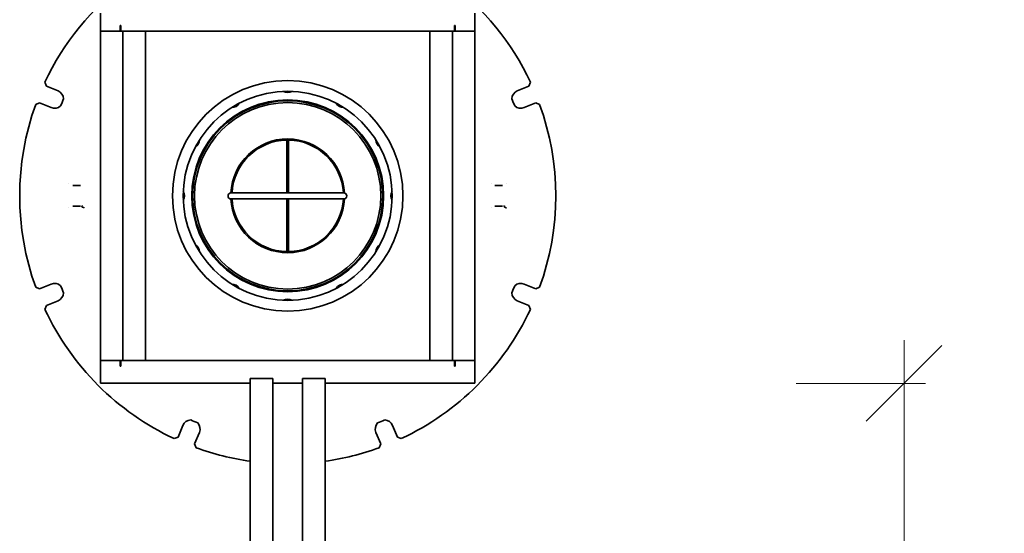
# Model space of a CAD drawing. Header units: millimetres. Extents: x -300186 to 535164, y -28581 to 763383.
# Tile 214 of 256: x 8268 to 8926, y 137614 to 137957. Entities that reach past the tile are written whole.
import ezdxf

# ---------------------------------------------------------------- set-up
doc = ezdxf.new("R2010")
doc.units = ezdxf.units.MM
doc.header["$LTSCALE"] = 10
doc.header["$PDSIZE"] = -4
doc.layers.add('Dimension (ISO)', color=5, linetype='Continuous', lineweight=9, true_color=0x0000ff)
doc.layers.add('Visible (ISO)', color=7, linetype='Continuous', lineweight=35)
doc.styles.add('Note Text (ISO)', font='tahoma.ttf')
doc.dimstyles.new('Default (ISO)', dxfattribs={"dimscale": 14.410965, "dimtxt": 3.5, "dimasz": 3.5, "dimexe": 1.5, "dimexo": 0, "dimgap": 1, "dimtad": 1, "dimrnd": 1e-08, "dimtxsty": 'Note Text (ISO)', "dimcen": 0.09, "dimdle": 10, "dimclrd": 256, "dimclre": 256, "dimclrt": 256, "dimazin": 2, "dimtfac": 1.001486, "dimtmove": 0, "dimatfit": 3, "dimfxl": 1, "dimtolj": 1, "dimlwd": -1, "dimlwe": -1, "dimarcsym": 0})

# ---------------------------------------------------------------- blocks, each defined once
blk = doc.blocks.new('_OBLIQUE')
at = {"color": 0, "linetype": 'ByBlock'}
blk.add_line((-0.5, -0.5), (0.5, 0.5), dxfattribs=at)
blk = doc.blocks.new('*D1152')
at = {"layer": 'Defpoints', "color": 0, "lineweight": -3, "transparency": 16777216}
for p in [(8858.91, 137714.34), (9579.48, 137714.34), (9729.48, 135340.84)]:
    blk.add_point(p, dxfattribs=at)
at = {"layer": 'Dimension (ISO)', "color": 0, "transparency": 16777216}
for p, q in [((8858.91, 135312.02), (8858.91, 137743.16)), ((8858.91, 137714.34), (8858.91, 137743.16)), ((8873.32, 137714.34), (8786.85, 137714.34)), ((8858.91, 137685.52), (8858.91, 137656.69)), ((8858.91, 135369.66), (8858.91, 135398.48)), ((8873.32, 135340.84), (8786.85, 135340.84)), ((8858.91, 135340.84), (8858.91, 135312.02))]:
    blk.add_line(p, q, dxfattribs=at)
at = {"layer": 'Dimension (ISO)', "color": 0, "transparency": 16777216, "xscale": 50.43837590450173, "yscale": 50.43837590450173, "zscale": 50.43837590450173, "rotation": 180}
blk.add_blockref('_OBLIQUE', (8858.91, 137714.34), dxfattribs=at)
at = {"layer": 'Dimension (ISO)', "color": 0, "transparency": 16777216, "xscale": 50.43837590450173, "yscale": 50.43837590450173, "zscale": 50.43837590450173}
blk.add_blockref('_OBLIQUE', (8858.91, 135340.84), dxfattribs=at)
at = {"layer": 'Dimension (ISO)', "color": 0, "transparency": 16777216, "insert": (8780.51, 136407.37), "char_height": 50.4384, "attachment_point": 1, "rotation": 90, "style": 'Note Text (ISO)'}
blk.add_mtext('\\A1;1,650 m', dxfattribs=at)

msp = doc.modelspace()

# ---------------------------------------------------------------- linework, layer by layer
at = {"layer": 'Visible (ISO)'}
for p, q in [((8322.209, 137961.602, 159.59), (8322.209, 137949.602, 159.59)), ((8572.209, 137949.602, 159.59), (8572.209, 137961.602, 159.59)), ((8322.209, 137949.602, 159.59), (8335.309, 137949.602, 159.59)), ((8322.209, 137949.602, 159.59), (8322.209, 137729.602, 159.59)), ((8325.209, 137949.602, 159.59), (8334.209, 137949.602, 159.59)), ((8335.309, 137953.352, 159.59), (8335.309, 137949.602, 159.59)), ((8335.709, 137953.352, 159.59), (8335.309, 137953.352, 159.59)), ((8337.209, 137949.602, 159.59), (8335.309, 137949.602, 159.59)), ((8335.709, 137953.352, 159.59), (8335.709, 137952.602, 159.59)), ((8335.709, 137949.602, 159.59), (8335.709, 137952.602, 159.59)), ((8337.209, 137949.602, 159.59), (8557.209, 137949.602, 159.59)), ((8337.209, 137949.602, 159.59), (8337.209, 137729.602, 159.59)), ((8352.209, 137949.602, 159.59), (8352.209, 137729.602, 159.59)), ((8542.209, 137949.602, 159.59), (8542.209, 137729.602, 159.59)), ((8559.109, 137949.602, 159.59), (8557.209, 137949.602, 159.59)), ((8557.209, 137949.602, 159.59), (8557.209, 137729.602, 159.59)), ((8559.109, 137953.352, 159.59), (8558.709, 137953.352, 159.59)), ((8558.709, 137953.352, 159.59), (8558.709, 137952.602, 159.59)), ((8558.709, 137949.602, 159.59), (8558.709, 137952.602, 159.59)), ((8559.109, 137949.602, 159.59), (8559.109, 137953.352, 159.59)), ((8559.109, 137949.602, 159.59), (8572.209, 137949.602, 159.59)), ((8560.209, 137949.602, 159.59), (8569.209, 137949.602, 159.59)), ((8572.209, 137729.602, 159.59), (8572.209, 137949.602, 159.59)), ((8285.061, 137915.424, 159.59), (8286.071, 137912.842, 159.59)), ((8608.347, 137912.842, 159.59), (8609.358, 137915.424, 159.59)), ((8286.071, 137912.842, 159.59), (8293.831, 137909.628, 159.59)), ((8600.587, 137909.628, 159.59), (8608.347, 137912.842, 159.59)), ((8281.479, 137901.755, 159.59), (8278.939, 137900.645, 159.59)), ((8281.479, 137901.755, 159.59), (8289.239, 137898.541, 159.59)), ((8612.939, 137901.755, 159.59), (8605.179, 137898.541, 159.59)), ((8615.479, 137900.645, 159.59), (8612.939, 137901.755, 159.59)), ((8446.584, 137873.527, 159.59), (8446.584, 137877.527, 159.59)), ((8446.584, 137877.527, 159.59), (8447.834, 137877.527, 159.59)), ((8447.834, 137873.527, 159.59), (8447.834, 137877.527, 159.59)), ((8447.834, 137873.527, 159.59), (8446.584, 137873.527, 159.59)), ((8446.584, 137873.527, 159.59), (8446.584, 137841.541, 159.59)), ((8447.834, 137841.541, 159.59), (8447.834, 137873.527, 159.59)), ((8301.093, 137847.598, 159.59), (8301.079, 137847.602, 159.59)), ((8583.139, 137847.598, 159.59), (8583.125, 137847.602, 159.59)), ((8409.372, 137841.541, 159.59), (8417.226, 137841.541, 159.59)), ((8417.226, 137837.541, 159.59), (8409.372, 137837.541, 159.59)), ((8417.226, 137841.541, 159.59), (8476.748, 137841.541, 159.59)), ((8476.748, 137837.541, 159.59), (8417.226, 137837.541, 159.59)), ((8446.584, 137837.541, 159.59), (8446.584, 137805.554, 159.59)), ((8447.834, 137805.554, 159.59), (8447.834, 137837.541, 159.59)), ((8476.748, 137841.541, 159.59), (8484.658, 137841.541, 159.59)), ((8484.658, 137837.541, 159.59), (8476.748, 137837.541, 159.59)), ((8583.125, 137831.602, 159.59), (8583.139, 137831.607, 159.59)), ((8593.339, 137831.602, 159.59), (8593.331, 137831.605, 159.59)), ((8446.584, 137801.607, 159.59), (8446.584, 137805.554, 159.59)), ((8446.584, 137805.554, 159.59), (8447.834, 137805.554, 159.59)), ((8447.834, 137805.554, 159.59), (8447.834, 137801.607, 159.59)), ((8281.479, 137777.449, 159.59), (8278.939, 137778.56, 159.59)), ((8289.239, 137780.663, 159.59), (8281.479, 137777.449, 159.59)), ((8605.179, 137780.663, 159.59), (8612.939, 137777.449, 159.59)), ((8612.939, 137777.449, 159.59), (8615.479, 137778.56, 159.59)), ((8285.061, 137763.781, 159.59), (8286.071, 137766.363, 159.59)), ((8286.071, 137766.363, 159.59), (8293.831, 137769.577, 159.59)), ((8608.347, 137766.363, 159.59), (8600.587, 137769.577, 159.59)), ((8609.358, 137763.781, 159.59), (8608.347, 137766.363, 159.59)), ((8322.209, 137729.602, 159.59), (8322.209, 137717.602, 159.59)), ((8335.309, 137729.602, 159.59), (8322.209, 137729.602, 159.59)), ((8325.209, 137729.602, 159.59), (8334.209, 137729.602, 159.59)), ((8335.309, 137729.602, 159.59), (8335.309, 137725.852, 159.59)), ((8335.309, 137729.602, 159.59), (8337.209, 137729.602, 159.59)), ((8335.309, 137725.852, 159.59), (8335.709, 137725.852, 159.59)), ((8335.709, 137729.602, 159.59), (8335.709, 137726.602, 159.59)), ((8335.709, 137725.852, 159.59), (8335.709, 137726.602, 159.59)), ((8557.209, 137729.602, 159.59), (8337.209, 137729.602, 159.59)), ((8557.209, 137729.602, 159.59), (8559.109, 137729.602, 159.59)), ((8558.709, 137729.602, 159.59), (8558.709, 137726.602, 159.59)), ((8558.709, 137725.852, 159.59), (8558.709, 137726.602, 159.59)), ((8558.709, 137725.852, 159.59), (8559.109, 137725.852, 159.59)), ((8572.209, 137729.602, 159.59), (8559.109, 137729.602, 159.59)), ((8559.109, 137725.852, 159.59), (8559.109, 137729.602, 159.59)), ((8560.209, 137729.602, 159.59), (8569.209, 137729.602, 159.59)), ((8572.209, 137717.602, 159.59), (8572.209, 137729.602, 159.59)), ((8322.209, 137714.602, 159.59), (8322.209, 137717.602, 159.59)), ((8422.209, 137714.602, 159.59), (8422.209, 137717.602, 159.59)), ((8437.209, 137717.602, 159.59), (8422.209, 137717.602, 159.59)), ((8434.209, 137717.602, 159.59), (8425.209, 137717.602, 159.59)), ((8437.209, 137717.602, 159.59), (8437.209, 137714.602, 159.59)), ((8457.209, 137714.602, 159.59), (8457.209, 137717.602, 159.59)), ((8472.209, 137717.602, 159.59), (8457.209, 137717.602, 159.59)), ((8469.209, 137717.602, 159.59), (8460.209, 137717.602, 159.59)), ((8472.209, 137717.602, 159.59), (8472.209, 137714.602, 159.59)), ((8572.209, 137717.602, 159.59), (8572.209, 137714.602, 159.59)), ((8322.209, 137714.602, 159.59), (8422.209, 137714.602, 159.59)), ((8422.209, 137714.602, 159.59), (8422.209, 135389.602, 159.59)), ((8437.209, 135374.602, 159.59), (8437.209, 137714.602, 159.59)), ((8437.209, 137714.602, 159.59), (8457.209, 137714.602, 159.59)), ((8457.209, 137714.602, 159.59), (8457.209, 135354.602, 159.59)), ((8472.209, 135354.602, 159.59), (8472.209, 137714.602, 159.59)), ((8472.209, 137714.602, 159.59), (8572.209, 137714.602, 159.59)), ((8377.184, 137686.225, 159.59), (8373.969, 137678.465, 159.59)), ((8517.235, 137686.225, 159.59), (8520.449, 137678.465, 159.59)), ((8371.388, 137677.454, 159.59), (8373.969, 137678.465, 159.59)), ((8388.27, 137681.632, 159.59), (8385.056, 137673.872, 159.59)), ((8509.362, 137673.872, 159.59), (8506.148, 137681.632, 159.59)), ((8520.449, 137678.465, 159.59), (8523.031, 137677.454, 159.59)), ((8385.056, 137673.872, 159.59), (8386.167, 137671.332, 159.59)), ((8508.251, 137671.332, 159.59), (8509.362, 137673.872, 159.59))]:
    msp.add_line(p, q, dxfattribs=at)
at = {"layer": 'Visible (ISO)', "flags": 128}
msp.add_lwpolyline([(8311.293, 137831.602), (8311.293, 137831.602), (8311.292, 137831.603), (8311.292, 137831.603), (8311.292, 137831.603), (8311.291, 137831.603), (8311.291, 137831.603), (8311.291, 137831.603), (8311.29, 137831.603), (8311.29, 137831.603), (8311.29, 137831.603), (8311.289, 137831.604), (8311.289, 137831.604), (8311.289, 137831.604), (8311.288, 137831.604), (8311.288, 137831.604), (8311.287, 137831.604), (8311.287, 137831.604), (8311.287, 137831.604), (8311.286, 137831.605), (8311.286, 137831.605), (8311.286, 137831.605), (8311.286, 137831.605), (8311.285, 137831.605), (8311.285, 137831.605)], dxfattribs=at)
at = {"layer": 'Visible (ISO)'}
for radius in [77, 69.8, 64.078, 63.5, 62.25]:
    msp.add_circle((8447.209, 137839.602, 159.59), radius, dxfattribs=at)
for centre, radius, start, end in [((8447.209, 137839.602, 159.59), 179, 127.006974, 154.938962), ((8447.209, 137839.602, 159.59), 179, 25.061038, 52.992997), ((8291.535, 137904.084, 159.59), 6, 2.864249, 67.5), ((8447.209, 137914.602, 159.59), 6, 241.236338, 298.763726), ((8602.883, 137904.084, 159.59), 6, 112.5, 177.135751), ((8447.228, 137839.595, 159.59), 163.119, 156.597166, 158.402834), ((8409.709, 137904.554, 159.59), 6, 271.236914, 328.763193), ((8484.709, 137904.554, 159.59), 6, 211.236087, 268.763917), ((8447.19, 137839.595, 159.59), 163.119, 21.597166, 23.402834), ((8447.209, 137839.602, 159.59), 179, 160.061038, 199.938962), ((8291.535, 137904.084, 159.59), 6, 247.5, 312.135751), ((8602.883, 137904.084, 159.59), 6, 227.864249, 292.5), ((8447.209, 137839.602, 159.59), 179, 340.061038, 19.938962), ((8382.257, 137877.102, 159.59), 6, 301.23766, 358.762461), ((8447.209, 137839.602, 159.59), 38, 2.82605, 177.08117), ((8447.209, 137839.602, 159.59), 37.228, 90.961946, 177.015646), ((8447.209, 137839.602, 159.59), 37.228, 2.984354, 89.038054), ((8512.161, 137877.102, 159.59), 6, 181.236228, 238.763715), ((8372.209, 137839.602, 159.59), 6, 331.238377, 28.761726), ((8522.209, 137839.602, 159.59), 6, 151.236723, 208.763174), ((8409.372, 137839.541, 159.59), 2, 90, 270), ((8447.209, 137839.602, 159.59), 38, 183.105925, 356.984916), ((8447.209, 137839.602, 159.59), 37.228, 183.174786, 269.038054), ((8447.209, 137839.602, 159.59), 37.228, 270.961946, 356.825214), ((8484.658, 137839.541, 159.59), 2, 270, 90), ((8382.257, 137802.102, 159.59), 6, 1.238873, 58.761184), ((8512.161, 137802.102, 159.59), 6, 121.23744, 178.762438), ((8291.535, 137775.12, 159.59), 6, 47.864249, 112.5), ((8447.228, 137839.61, 159.59), 163.119, 201.597166, 203.402834), ((8409.709, 137774.65, 159.59), 6, 31.239014, 88.760982), ((8484.709, 137774.65, 159.59), 6, 91.238187, 148.761706), ((8447.19, 137839.61, 159.59), 163.119, 336.597166, 338.402834), ((8602.883, 137775.12, 159.59), 6, 67.5, 132.135751), ((8291.535, 137775.12, 159.59), 6, 292.5, 357.135751), ((8447.209, 137764.602, 159.59), 6, 61.238763, 118.761173), ((8602.883, 137775.12, 159.59), 6, 182.864249, 247.5), ((8447.209, 137839.602, 159.59), 179, 205.061038, 244.938962), ((8447.209, 137839.602, 159.59), 179, 295.061038, 334.938962), ((8382.727, 137683.929, 159.59), 6, 92.864249, 157.5), ((8447.217, 137839.621, 159.59), 163.119, 246.597166, 248.402834), ((8382.727, 137683.929, 159.59), 6, 337.5, 42.135751), ((8511.691, 137683.929, 159.59), 6, 137.864249, 202.5), ((8447.201, 137839.621, 159.59), 163.119, 291.597166, 293.402834), ((8511.691, 137683.929, 159.59), 6, 22.5, 87.135751), ((8447.209, 137839.602, 159.59), 179, 250.061038, 261.971563), ((8447.209, 137839.602, 159.59), 179, 278.028464, 289.938962)]:
    msp.add_arc(centre, radius, start, end, dxfattribs=at)
for points, knots in [([(8303.621, 137846.602, 159.59), (8303.89, 137846.602, 159.59), (8304.777, 137846.602, 159.59), (8306.376, 137846.602, 159.59), (8307.844, 137846.602, 159.59), (8308.481, 137846.602, 159.59), (8308.751, 137846.602, 159.59)], [-0.65968217, -0.65968217, -0.65968217, -0.65968217, -0.50619766, -0.30371786, -0.20247796, -0.04897555, -0.04897555, -0.04897555, -0.04897555]), ([(8585.667, 137846.602, 159.59), (8585.937, 137846.602, 159.59), (8586.571, 137846.602, 159.59), (8588.038, 137846.602, 159.59), (8589.637, 137846.602, 159.59), (8590.526, 137846.602, 159.59), (8590.797, 137846.602, 159.59)], [-0.65963581, -0.65963581, -0.65963581, -0.65963581, -0.50618062, -0.4049445, -0.20247225, -0.04894157, -0.04894157, -0.04894157, -0.04894157]), ([(8308.751, 137832.602, 159.59), (8308.481, 137832.602, 159.59), (8308.099, 137832.602, 159.59), (8307.65, 137832.602, 159.59), (8307.058, 137832.602, 159.59), (8306.349, 137832.602, 159.59), (8305.681, 137832.602, 159.59), (8305.681, 137832.602, 159.59), (8305.681, 137832.602, 159.59), (8305.681, 137832.602, 159.59), (8305.012, 137832.602, 159.59), (8304.384, 137832.602, 159.59), (8303.933, 137832.602, 159.59), (8303.933, 137832.602, 159.59), (8303.933, 137832.602, 159.59), (8303.933, 137832.602, 159.59), (8303.817, 137832.602, 159.59), (8303.712, 137832.602, 159.59), (8303.621, 137832.602, 159.59)], [-0.65967985, -0.65967985, -0.65967985, -0.65967985, -0.50619787, -0.50619787, -0.50619787, -0.30370046, -0.30370046, -0.30370046, -0.30369814, -0.30369814, -0.30369814, -0.10123222, -0.10123222, -0.10123222, -0.10122371, -0.10122371, -0.10122371, -0.0488606, -0.0488606, -0.0488606, -0.0488606]), ([(8309.511, 137832.415, 159.59), (8309.655, 137832.34, 159.59), (8309.818, 137832.237, 159.59), (8310.107, 137832.072, 159.59), (8310.209, 137832.017, 159.59), (8310.446, 137831.908, 159.59), (8310.582, 137831.853, 159.59), (8310.754, 137831.789, 159.59)], [-0.20615277, -0.20615277, -0.20615277, -0.20615277, -0.12832555, -0.12832555, -0.08466844, -0.08466844, -0.0412306, -0.0412306, -0.0412306, -0.0412306]), ([(8590.797, 137832.602, 159.59), (8590.528, 137832.602, 159.59), (8590.146, 137832.602, 159.59), (8589.697, 137832.602, 159.59), (8589.105, 137832.602, 159.59), (8588.396, 137832.602, 159.59), (8587.727, 137832.602, 159.59), (8587.727, 137832.602, 159.59), (8587.727, 137832.602, 159.59), (8587.727, 137832.602, 159.59), (8587.059, 137832.602, 159.59), (8586.43, 137832.602, 159.59), (8585.98, 137832.602, 159.59), (8585.98, 137832.602, 159.59), (8585.98, 137832.602, 159.59), (8585.979, 137832.602, 159.59), (8585.863, 137832.602, 159.59), (8585.758, 137832.602, 159.59), (8585.667, 137832.602, 159.59)], [-0.65968104, -0.65968104, -0.65968104, -0.65968104, -0.5061977, -0.5061977, -0.5061977, -0.3037004, -0.3037004, -0.3037004, -0.30369804, -0.30369804, -0.30369804, -0.10123219, -0.10123219, -0.10123219, -0.10122374, -0.10122374, -0.10122374, -0.04886196, -0.04886196, -0.04886196, -0.04886196]), ([(8591.557, 137832.415, 159.59), (8591.711, 137832.334, 159.59), (8591.88, 137832.222, 159.59), (8592.069, 137832.117, 159.59), (8592.165, 137832.064, 159.59), (8592.261, 137832.015, 159.59), (8592.365, 137831.967, 159.59), (8592.376, 137831.962, 159.59), (8592.387, 137831.957, 159.59), (8592.398, 137831.952, 159.59), (8592.514, 137831.899, 159.59), (8592.643, 137831.846, 159.59), (8592.799, 137831.788, 159.59)], [-0.20614722, -0.20614722, -0.20614722, -0.20614722, -0.12820653, -0.12820653, -0.12820653, -0.08857845, -0.08857845, -0.08857845, -0.08446717, -0.08446717, -0.08446717, -0.0412295, -0.0412295, -0.0412295, -0.0412295])]:
    msp.add_open_spline(points, degree=3, knots=knots, dxfattribs=at)
for points in [[(8593.339, 137847.602, 159.59), (8593.334, 137847.601, 159.59), (8593.33, 137847.599, 159.59), (8593.325, 137847.598, 159.59)], [(8301.079, 137831.602, 159.59), (8301.084, 137831.604, 159.59), (8301.088, 137831.605, 159.59), (8301.093, 137831.607, 159.59)], [(8309.511, 137832.415, 159.59), (8309.566, 137832.497, 159.59), (8309.802, 137832.853, 159.59), (8310.051, 137833.228, 159.59)], [(8310.754, 137831.789, 159.59), (8310.919, 137831.728, 159.59), (8311.099, 137831.667, 159.59), (8311.282, 137831.606, 159.59)], [(8591.558, 137832.415, 159.59), (8591.613, 137832.498, 159.59), (8591.849, 137832.854, 159.59), (8592.098, 137833.228, 159.59)], [(8592.799, 137831.788, 159.59), (8592.969, 137831.726, 159.59), (8593.15, 137831.665, 159.59), (8593.331, 137831.605, 159.59)]]:
    msp.add_open_spline(points, degree=3, dxfattribs=at)

# ---------------------------------------------------------------- dimensions: what is measured, and where the dimension line sits
at = {"layer": 'Dimension (ISO)', "color": 0}
dim = msp.add_linear_dim(base=(8858.91, 137714.339, 159.59), p1=(9729.477, 135340.839, 159.59), p2=(9579.477, 137714.339, 159.59), angle=90, text='1,650 m', dimstyle='Default (ISO)', override={"dimexe": 5, "dimblk1": 'OBLIQUE', "dimblk2": 'OBLIQUE', "dimsah": 1, "dimdle": 2, "dimclrd": 0, "dimclre": 0, "dimclrt": 0, "dimtofl": 0, "dimatfit": 1, "dimfxlon": 1}, dxfattribs=at)
dim.commit()
dim.dimension.update_dxf_attribs({"geometry": '*D1152', "text_midpoint": (8858.91, 136527.589, 159.59), "dimtype": 160})

doc.saveas('drawing.dxf')
